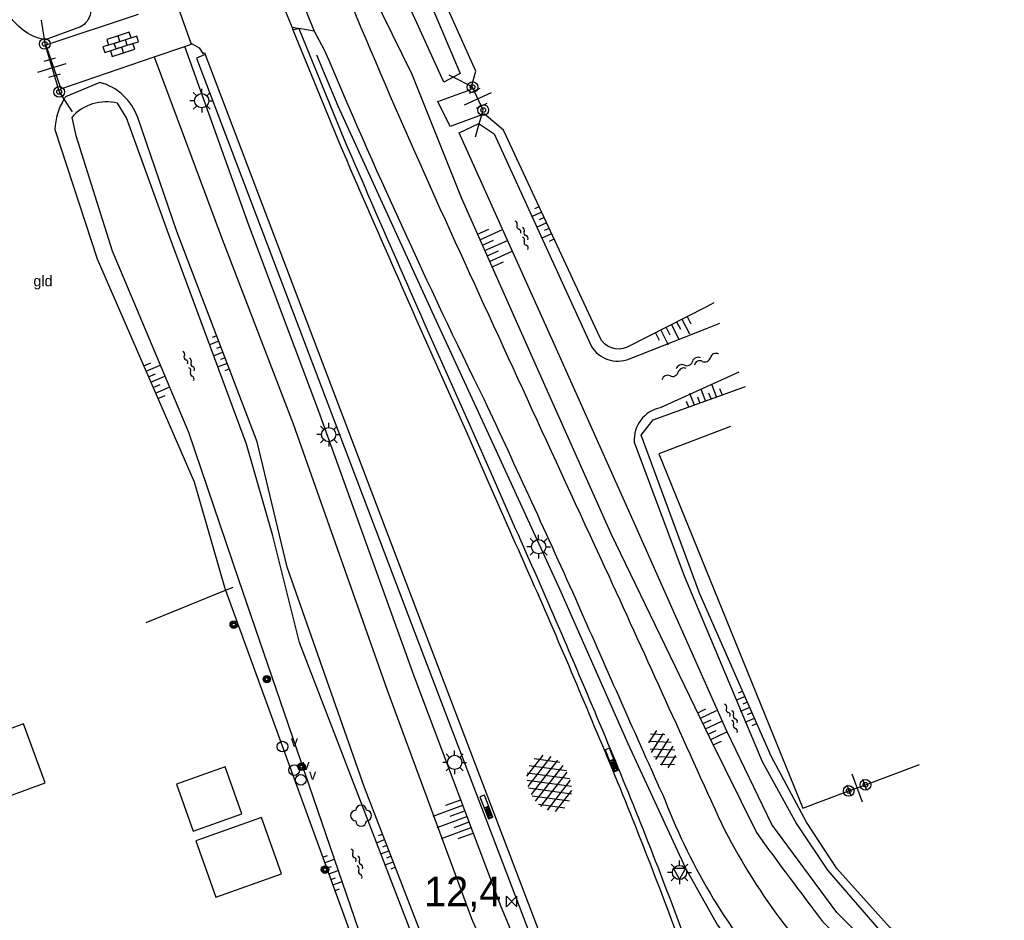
# Model space of a CAD drawing. Header units: metres. Extents: x 121538 to 126242, y 445257 to 454505.
# Tile 8 of 83: x 125785 to 125868, y 446498 to 446574. Entities that reach past the tile are written whole.
import ezdxf

# ---------------------------------------------------------------- set-up
doc = ezdxf.new("R2010")
doc.units = ezdxf.units.M
for name, color, linetype in [('B01_D', 8, 'Continuous'), ('SYMBD01', 8, 'Continuous'), ('SYMBD02', 8, 'Continuous'), ('SYMBD04', 8, 'Continuous'), ('SYMBD05', 8, 'Continuous'), ('TEK-D05', 8, 'Continuous'), ('TER-D03S', 8, 'Continuous'), ('TER-T02', 8, 'RASTER'), ('TER-T03', 8, 'Continuous'), ('TER-T04', 8, 'HAAG'), ('TER-T09', 8, 'Continuous'), ('TER-T32', 8, 'RASTER'), ('TOPOT21', 8, 'Continuous'), ('TOPOT22', 8, 'Continuous'), ('TOPOT26', 8, 'Continuous'), ('TOPOT30', 8, 'Continuous'), ('TOPOT31', 8, 'Continuous'), ('TOPOT50', 8, 'Continuous'), ('WAT-T00', 8, 'Continuous'), ('WEG-T01', 8, 'Continuous')]:
    doc.layers.add(name, color=color, linetype=linetype)
doc.styles.add('ISO', font='provutr.shx')
doc.styles.add('rtw_iso', font='iso-rtw.shx')
doc.linetypes.add('HAAG', pattern='A,0.25,-0.25,[151,BLOK.SHX,S=0.25,R=0,X=0,Y=0],-0.25,0.25', length=1)
doc.linetypes.add('RASTER', pattern='A,0.25,-0.25,[150,BLOK.SHX,S=0.25,R=0,X=0,Y=0],-0.25,0.25', length=1)

# ---------------------------------------------------------------- blocks, each defined once
blk = doc.blocks.new('struik')
at = {"linetype": 'Continuous'}
for centre, start, end in [((-2.961454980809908e-05, 0.4418508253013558), 1.023282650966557, 178.9632001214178), ((-0.4415146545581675, -5.391894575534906e-05), 91.09124307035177, 268.9013270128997), ((0.4370280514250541, -5.391894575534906e-05), 271.6624957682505, 88.34480337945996), ((-2.961454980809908e-05, -0.4463869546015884), 180.4729436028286, 359.5406412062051)]:
    blk.add_arc(centre, 0.4501313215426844, start, end, dxfattribs=at)
blk = doc.blocks.new('asfalt-xl')
at = {"linetype": 'Continuous'}
for p, q in [((1.009462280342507, 2.034059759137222), (-1.739499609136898, 0.433724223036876)), ((1.009462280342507, 2.034059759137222), (-1.739499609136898, 0.433724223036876)), ((0.4129806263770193, 2.410007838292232), (-1.51377442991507, 1.288328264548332)), ((0.4129806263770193, 2.410007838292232), (-1.51377442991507, 1.288328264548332)), ((1.749758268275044, 0.4385486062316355), (-1.017087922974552, 2.022736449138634)), ((1.749758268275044, 0.4385486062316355), (-1.017087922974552, 2.022736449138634)), ((1.520261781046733, 1.290145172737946), (-0.4262594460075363, 2.404646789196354)), ((1.520261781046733, 1.290145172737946), (-0.4262594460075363, 2.404646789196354)), ((1.395544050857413, 1.535624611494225), (-1.752273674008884, -0.2969070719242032)), ((1.395544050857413, 1.535624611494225), (-1.752273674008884, -0.2969070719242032)), ((1.648679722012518, -0.9439696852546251), (-1.63821030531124, 0.9379753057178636)), ((1.648679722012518, -0.9439696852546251), (-1.63821030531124, 0.9379753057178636)), ((1.641686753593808, 0.9557237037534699), (-1.630249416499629, -0.9490653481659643)), ((1.641686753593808, 0.9557237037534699), (-1.630249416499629, -0.9490653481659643)), ((1.766768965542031, -0.2913869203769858), (-1.397833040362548, 1.520540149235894)), ((1.766768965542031, -0.2913869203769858), (-1.397833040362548, 1.520540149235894)), ((1.406557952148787, -1.525536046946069), (-1.754752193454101, 0.2845067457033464)), ((1.406557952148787, -1.525536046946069), (-1.754752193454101, 0.2845067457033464)), ((1.764573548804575, 0.3040682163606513), (-1.385078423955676, -1.529532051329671)), ((1.764573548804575, 0.3040682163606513), (-1.385078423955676, -1.529532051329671)), ((1.023688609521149, -2.026515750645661), (-1.735665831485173, -0.4466178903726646)), ((1.023688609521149, -2.026515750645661), (-1.735665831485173, -0.4466178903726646)), ((1.752955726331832, -0.4258912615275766), (-1.000181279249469, -2.028655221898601)), ((1.752955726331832, -0.4258912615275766), (-1.000181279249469, -2.028655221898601)), ((0.4088998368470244, -2.412705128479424), (-1.490776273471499, -1.325024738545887)), ((0.4088998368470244, -2.412705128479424), (-1.490776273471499, -1.325024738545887)), ((1.529626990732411, -1.279099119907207), (-0.4059773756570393, -2.405929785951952)), ((1.529626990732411, -1.279099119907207), (-0.4059773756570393, -2.405929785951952))]:
    blk.add_line(p, q, dxfattribs=at)
blk = doc.blocks.new('DRHEK')
at = {"linetype": 'Continuous'}
for p, q in [((1.25, 0), (-1.25, 0)), ((-0.5, 0.7000000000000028), (0.5, 0.7000000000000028)), ((-0.5, -0.7000000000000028), (0.5, -0.7000000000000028))]:
    blk.add_line(p, q, dxfattribs=at)
blk = doc.blocks.new('asfalt-l')
for p, q in [((-0.9297791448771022, 0.184879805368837), (0.7041760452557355, 1.128244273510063)), ((-0.7591759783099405, 1.005065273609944), (0.3033435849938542, 1.61851127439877)), ((-0.704176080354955, 1.12824420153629), (0.9297791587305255, 0.1848795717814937)), ((-0.3033433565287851, 1.618511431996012), (0.7591756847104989, 1.005065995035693)), ((-0.8925070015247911, 0.5152892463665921), (0.8925070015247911, -0.5152892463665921)), ((-0.8925070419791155, -0.5152890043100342), (0.8925070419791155, 0.5152890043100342)), ((-0.9297791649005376, -0.1848794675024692), (0.7041762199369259, -1.128243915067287)), ((-0.7041760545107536, -1.128244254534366), (0.9297791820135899, -0.1848791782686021)), ((-0.7591760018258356, -1.005065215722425), (0.3033436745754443, -1.618511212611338)), ((-0.3033433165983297, -1.618511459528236), (0.7591759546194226, -1.005065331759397))]:
    blk.add_line(p, q)
blk = doc.blocks.new('talud')
for p, q in [((6.661338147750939e-16, 0.75), (0.5000000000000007, 0.7499999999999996)), ((4.440892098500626e-16, 0.5), (1, 0.4999999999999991)), ((2.220446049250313e-16, 0.25), (0.5000000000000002, 0.2499999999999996)), ((0, 0), (1, -8.881784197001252e-16)), ((-2.220446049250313e-16, -0.25), (0.4999999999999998, -0.2500000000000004)), ((-4.440892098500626e-16, -0.5), (0.9999999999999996, -0.5000000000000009)), ((-6.661338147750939e-16, -0.75), (0.4999999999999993, -0.7500000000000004))]:
    blk.add_line(p, q)
blk = doc.blocks.new('water-l')
at = {"linetype": 'Continuous'}
for centre, start, end in [((-0.4655673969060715, 2.222705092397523), 309.7446390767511, 50.25536092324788), ((0.1580823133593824, 1.472705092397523), 129.7446390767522, 230.255360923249), ((-0.4655673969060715, 0.7227050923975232), 309.7446390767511, 50.25536092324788), ((-0.1359410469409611, 0.7500000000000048), 309.7446390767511, 50.25536092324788), ((0.4877086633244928, 4.773959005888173e-15), 129.7446390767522, 230.255360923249), ((-0.4655673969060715, -0.7583446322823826), 309.7446390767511, 50.25536092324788), ((-0.1359410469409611, -0.7499999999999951), 309.7446390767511, 50.25536092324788), ((0.1580823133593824, -1.508344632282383), 129.7446390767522, 230.255360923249), ((-0.4655673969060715, -2.258344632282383), 309.7446390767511, 50.25536092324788)]:
    blk.add_arc(centre, 0.4877086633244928, start, end, dxfattribs=at)
blk = doc.blocks.new('water-m')
at = {"linetype": 'Continuous'}
for centre, start, end in [((-0.01040913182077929, 0.7474348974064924), 129.7446390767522, 230.255360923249), ((-0.3222339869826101, 1.122434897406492), 309.7446390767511, 50.25536092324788), ((-0.3222339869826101, 0.3724348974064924), 309.7446390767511, 50.25536092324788), ((0.3153431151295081, 0.005530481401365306), 129.7446390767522, 230.255360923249), ((0.003518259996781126, 0.3805304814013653), 309.7446390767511, 50.25536092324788), ((-0.01040913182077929, -0.7430899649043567), 129.7446390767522, 230.255360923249), ((-0.3222339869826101, -0.3680899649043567), 309.7446390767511, 50.25536092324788), ((0.003518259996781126, -0.3694695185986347), 309.7446390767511, 50.25536092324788), ((-0.3222339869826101, -1.118089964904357), 309.7446390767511, 50.25536092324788)]:
    blk.add_arc(centre, 0.2438543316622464, start, end, dxfattribs=at)
blk = doc.blocks.new('paal')
for radius in [0.4499999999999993, 0.2]:
    blk.add_circle((0, 0), radius)
blk = doc.blocks.new('lichtmast')
for p, q in [((0, 0.5998500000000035), (0, 0.9997499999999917)), ((-0.5998500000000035, 0), (-0.9997499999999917, 0)), ((-0.7069300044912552, 0.7069300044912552), (-0.4241580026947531, 0.4241580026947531)), ((0.4241580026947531, 0.4241580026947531), (0.7069300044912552, 0.7069300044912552)), ((0.5998500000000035, 0), (0.9997499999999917, 0)), ((-0.4241580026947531, -0.4241580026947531), (-0.7069300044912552, -0.7069300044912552)), ((0, -0.5998500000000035), (0, -0.9997499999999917)), ((0.4241580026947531, -0.4241580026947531), (0.7069300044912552, -0.7069300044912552))]:
    blk.add_line(p, q)
blk.add_circle((0, 0), 0.5998499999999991)
blk = doc.blocks.new('kilometerpaal')
for p, q in [((-0.4419417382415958, 0.4419417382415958), (0.4419417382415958, -0.4419417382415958)), ((-0.4419417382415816, -0.4419417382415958), (-0.4419417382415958, 0.4419417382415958)), ((0.4419417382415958, 0.4419417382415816), (-0.4419417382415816, -0.4419417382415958)), ((0.4419417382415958, -0.4419417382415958), (0.4419417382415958, 0.4419417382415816))]:
    blk.add_line(p, q)
at = {"style": 'rtw_iso'}
blk.add_attdef('KILOMETERPAAL', (0.5914120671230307, 0.8682056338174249), '', height=2.5, dxfattribs=at)
blk = doc.blocks.new('BOOM')
for radius in [0.315, 0.225, 0.135]:
    blk.add_circle((0, 0), radius)
blk = doc.blocks.new('verkeersbord')
for p, q in [((0.5024674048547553, 0.3224406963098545), (-0.5036675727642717, 0.3224406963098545)), ((-0.5036675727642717, 0.3224406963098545), (-0.0006000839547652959, -0.5998496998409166)), ((-0.0006000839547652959, -0.5998496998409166), (0.5024674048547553, 0.3224406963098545))]:
    blk.add_line(p, q)
blk = doc.blocks.new('verklikker')
blk.add_circle((0, 0), 0.45)
at = {"style": 'ISO'}
blk.add_attdef('VERKLIKKER', (0.6999999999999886, 0), '', height=0.9, dxfattribs=at)
blk = doc.blocks.new('klinkers-l')
at = {"linetype": 'Continuous'}
for p, q in [((-0.2500000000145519, 0.9999999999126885), (-0.7500000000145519, 0.9999999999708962)), ((-0.7500000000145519, 0.9999999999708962), (-0.7500000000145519, 2.91038304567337e-11)), ((0.2499999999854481, 1.499999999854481), (-0.2500000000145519, 1.499999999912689)), ((-0.2500000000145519, 1.499999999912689), (-0.2500000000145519, 0.5000000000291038)), ((0.2499999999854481, 0.4999999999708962), (0.2499999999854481, 1.499999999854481)), ((0.7500000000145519, 0.9999999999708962), (0.2499999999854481, 0.9999999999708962)), ((0.7499999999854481, -2.91038304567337e-11), (0.7500000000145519, 0.9999999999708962)), ((-0.2499999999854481, -2.91038304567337e-11), (-0.7500000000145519, 2.91038304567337e-11)), ((-0.7500000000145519, 2.91038304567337e-11), (-0.7500000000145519, -1.000000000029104)), ((0.2499999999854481, 0.4999999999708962), (-0.2500000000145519, 0.4999999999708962)), ((-0.2500000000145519, 0.4999999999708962), (-0.2499999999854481, -0.4999999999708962)), ((0.2500000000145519, -0.4999999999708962), (0.2499999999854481, 0.4999999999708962)), ((-0.2499999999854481, -0.5000000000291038), (-0.2499999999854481, -2.91038304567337e-11)), ((0.2500000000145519, -0.5000000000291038), (-0.2499999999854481, -0.5000000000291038)), ((-0.2499999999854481, -0.5000000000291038), (-0.2500000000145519, -1.499999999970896)), ((0.7499999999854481, -2.91038304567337e-11), (0.2499999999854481, -2.91038304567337e-11)), ((0.2499999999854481, -2.91038304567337e-11), (0.2500000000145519, -0.5000000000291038)), ((0.2499999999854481, -1.499999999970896), (0.2500000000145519, -0.5000000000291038)), ((0.7499999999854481, -1.000000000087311), (0.7499999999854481, -2.91038304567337e-11)), ((-0.7500000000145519, -1.000000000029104), (-0.2499999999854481, -1.000000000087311)), ((-0.2500000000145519, -1.499999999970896), (0.2499999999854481, -1.499999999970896)), ((0.2500000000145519, -1.000000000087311), (0.7499999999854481, -1.000000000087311))]:
    blk.add_line(p, q, dxfattribs=at)
blk = doc.blocks.new('bermverhardingblok-s')
at = {"linetype": 'Continuous'}
for p, q in [((-0.2000000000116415, 0.9999999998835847), (-0.2000000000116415, -0.9999999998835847)), ((-0.2000000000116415, 0.9999999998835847), (0.2000000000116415, 0.9999999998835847)), ((0.2000000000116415, 0.9999999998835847), (-0.2000000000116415, 0.9999999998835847)), ((0.2000000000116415, -0.9999999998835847), (0.2000000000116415, 0.9999999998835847)), ((0.2000000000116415, 0), (-0.2000000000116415, 0)), ((-0.2000000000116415, -0.9999999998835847), (0.2000000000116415, -0.9999999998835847))]:
    blk.add_line(p, q, dxfattribs=at)
for points in [[(0.1000000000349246, 0.1000000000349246), (0.1000000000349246, 0.8999999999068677), (-0.1000000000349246, 0.8999999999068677), (-0.1000000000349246, 0.1000000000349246)], [(1.164153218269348e-10, 0.2000000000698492), (5.820766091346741e-11, 0.7999999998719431), (0, 0.7999999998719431), (-5.820766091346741e-11, 0.2000000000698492)]]:
    blk.add_lwpolyline(points, close=True, dxfattribs=at)

msp = doc.modelspace()

# ---------------------------------------------------------------- linework, layer by layer
at = {"layer": 'B01_D'}
for points in [[(125787.042, 446509.696), (125785.223, 446514.65), (125778.617, 446512.224), (125780.437, 446507.27), (125787.042, 446509.696)], [(125803.609, 446507.079), (125802.201, 446511.037), (125798.097, 446509.577), (125799.505, 446505.619), (125803.609, 446507.079)], [(125806.946, 446502.009), (125805.259, 446506.759), (125799.728, 446504.793), (125801.415, 446500.043), (125806.946, 446502.009)]]:
    msp.add_lwpolyline(points, dxfattribs=at)
at = {"layer": 'TER-T02', "flags": 128}
for points in [[(125786.71, 446573.966), (125786.9480342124, 446572.3341159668)], [(125786.9480342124, 446572.3341159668), (125787.001, 446571.971)], [(125821.411763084, 446569.1631747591), (125821.081, 446569.3320000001)], [(125822.9593645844, 446568.3732613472), (125821.411763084, 446569.1631747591)], [(125823.8368781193, 446566.0022069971), (125823.949, 446566.391), (125823.05, 446568.327), (125822.9593645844, 446568.3732613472)], [(125788.214, 446567.924), (125788.6199620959, 446567.3080320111)], [(125788.6199620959, 446567.3080320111), (125789.312, 446566.258)], [(125823.616601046, 446565.2383758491), (125823.8368781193, 446566.0022069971)], [(125823.301, 446564.144), (125823.616601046, 446565.2383758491)], [(125844.78, 446539.718), (125838.736, 446537.409), (125850.882, 446507.561), (125854.743, 446509)], [(125856.151, 446509.518), (125860.7124872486, 446511.2159222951)]]:
    msp.add_lwpolyline(points, dxfattribs=at)
at = {"layer": 'TER-T03'}
msp.add_lwpolyline([(125787.001, 446571.971), (125788.214, 446567.924)], dxfattribs=at)
at = {"layer": 'TER-T03', "flags": 128}
msp.add_lwpolyline([(125854.743, 446509), (125856.151, 446509.518)], dxfattribs=at)
at = {"layer": 'TER-T04', "flags": 128}
msp.add_lwpolyline([(125809.909, 446571.045), (125811.708, 446566.76), (125819.6059502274, 446549.4124265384), (125824.3531536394, 446539.1260808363), (125830.371, 446526.024), (125836.1258437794, 446512.9877323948), (125840.997, 446502.48), (125843.6825260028, 446497.6767197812), (125848.94, 446490.875), (125853.849, 446485.885), (125862.6424858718, 446478.1073738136), (125865.066, 446475.214)], dxfattribs=at)
at = {"layer": 'TER-T09'}
for points in [[(125786.9480342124, 446572.3341159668, -0.2170849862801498), (125783.916, 446574.565), (125780.792, 446583.838), (125778.929, 446589.3529999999), (125771.287, 446610.377), (125765.699, 446624.453), (125756.205, 446650.504), (125747.458, 446674.449), (125740.59, 446693.062), (125733.568, 446711.53), (125727.247, 446728.624), (125718.781, 446750.665), (125713.218, 446766.263), (125704.612, 446787.914), (125700.2643018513, 446799.6726060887, 0.5318549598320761), (125695.925341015, 446801.2206277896), (125672.552, 446792.054)], [(125775.711, 446615.634), (125783.094, 446592.795), (125784.7808138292, 446588.632187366), (125786.315, 446584.752), (125789.261, 446578.862), (125790.541, 446575.97, -0.4589640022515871), (125790.007, 446573.4), (125787.039, 446572.316, -0.005108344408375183), (125786.9480342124, 446572.3341159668)], [(125812.078, 446581.33), (125817.925, 446569.422), (125822.094, 446559.028), (125828.175, 446545.309), (125834.711, 446530.7070000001), (125842.985, 446513.571), (125846.9591486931, 446505.4907861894, 0.004969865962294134), (125852.5398985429, 446497.9862925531), (125857.497, 446493.094), (125862.5305564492, 446489.2410201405, 0.2152030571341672), (125869.3534038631, 446487.4150132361), (125880.066, 446489.967), (125881.7461966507, 446491.0769210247, 0.7981537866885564), (125880.8195711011, 446494.2337647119), (125873.1449034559, 446492.1365267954, -0.2639406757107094), (125863.6351713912, 446493.4755713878), (125858.241, 446497.461), (125853.756, 446502.475), (125851.187, 446506.36), (125848.206, 446511.937), (125842.182, 446525.66), (125837.244, 446539.003), (125838.263, 446540.287), (125846.044, 446543.089)], [(125827.245, 446474.365), (125825.621, 446478.96), (125819.132, 446495.863), (125813.954, 446509.277), (125807.415, 446527.871), (125804.903, 446538.438), (125798.14, 446556.156), (125794.84, 446565.756, 0.2482563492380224), (125791.655, 446568.718), (125788.747, 446567.512, 0.01082686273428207), (125788.6199620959, 446567.3080320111)], [(125788.6199620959, 446567.3080320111, 0.1214105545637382), (125787.851, 446564.766), (125791.4170000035, 446553.8519999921), (125799.593, 446535.065), (125802.194, 446525.994), (125802.2196103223, 446525.9236861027)], [(125843.367, 446550.131), (125842.7510839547, 446549.8161584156), (125836.0790241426, 446546.4055606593, -0.4131302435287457), (125833.7662911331, 446547.2451331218), (125825.643, 446564.693), (125824.019, 446566.07), (125823.8368781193, 446566.0022069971)]]:
    msp.add_lwpolyline(points, format="xyb", dxfattribs=at)
for points in [[(125822.9593645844, 446568.3732613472), (125823.311, 446569.664), (125817.137, 446583.466), (125811.192830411, 446599.0536157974), (125810.941, 446599.714), (125803.818, 446618.379), (125797.94, 446633.959), (125790.267, 446653.737), (125782.976, 446673.783), (125776.46, 446690.441), (125768.691, 446710.965), (125762.344, 446726.919), (125757.162, 446740.786), (125748.921, 446761.3), (125744.591, 446772.435), (125743.8032959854, 446772.3596200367)], [(125823.8368781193, 446566.0022069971), (125821.166, 446565.008), (125820.114, 446567.124), (125822.895, 446568.137), (125822.9593645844, 446568.3732613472)], [(125802.2196103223, 446525.9236861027), (125813.099, 446496.054), (125815.191, 446489.872), (125820.699, 446477.344), (125809, 446473.379), (125808.9001148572, 446473.6085236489)]]:
    msp.add_lwpolyline(points, dxfattribs=at)
at = {"layer": 'TER-T32', "flags": 128}
for points in [[(125795.5521907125, 446523.2061248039), (125802.2196103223, 446525.9236861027)], [(125802.2196103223, 446525.9236861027), (125802.873, 446526.19)]]:
    msp.add_lwpolyline(points, dxfattribs=at)
at = {"layer": 'TOPOT50'}
for points in [[(125827.776, 446471.016), (125835.923, 446472.485), (125833.218, 446480.637), (125825.468, 446499.219), (125818.127, 446518.687), (125810.082, 446540.977), (125804.193, 446556.694), (125798.8117727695, 446571.7580749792)], [(125796.2111671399, 446570.8708389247), (125801.957, 446555.524), (125807.924, 446539.939), (125815.823, 446517.579), (125822.956, 446498.253), (125828.791, 446484.7879999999), (125830.279, 446478.298), (125827.245, 446474.365)]]:
    msp.add_lwpolyline(points, dxfattribs=at)
at = {"layer": 'WAT-T00'}
msp.add_lwpolyline([(125816.253, 446583.068), (125821.997, 446569.484), (125821.411763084, 446569.1631747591), (125820.638, 446568.739), (125814.479, 446582.2879999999)], dxfattribs=at)
for points in [[(125806.1271521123, 446472.5199458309), (125807.721, 446469.47), (125817.821, 446472.22), (125825.623, 446474.23), (125825.878, 446475.481), (125818.026, 446496.701), (125808.478, 446521.508), (125806.228, 446530.498), (125804.014, 446538.232), (125797.488, 446555.813), (125793.884, 446565.742), (125793.132, 446566.963, 0.2811377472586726), (125789.2709999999, 446565.7700000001), (125789.611, 446564.24), (125792.695, 446554.536), (125799.113, 446539.238), (125803.335, 446526.819), (125813.47, 446497.202), (125816.35, 446489.469), (125821.916, 446476.504), (125808.428, 446472.525), (125808.1045391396, 446473.2962056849)], [(125869.249, 446488.819, -0.2136695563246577), (125862.728, 446490.491), (125859.401, 446493.13), (125853.745, 446498.752), (125848.27, 446506.16), (125844.476, 446514.029), (125836.796, 446531.286), (125830.114, 446546.235), (125821.911, 446564.464), (125823.581, 446565.262), (125823.616601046, 446565.2383758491)], [(125823.616601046, 446565.2383758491), (125824.877, 446564.402), (125833.0356878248, 446546.5324075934, 0.3782126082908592), (125836.2656014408, 446545.4284185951), (125842.7480082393, 446547.9819136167), (125843.883, 446548.429)], [(125845.495, 446544.305), (125838.8697857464, 446541.2897174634, 0.3788760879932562), (125836.6744255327, 446538.4055985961), (125840.874, 446527.124), (125847.461, 446511.486), (125850.341, 446506.229), (125852.967, 446502.321), (125858.01, 446496.467), (125863.269, 446492.227, 0.1868468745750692), (125869.038, 446490.607)]]:
    msp.add_lwpolyline(points, format="xyb", dxfattribs=at)
at = {"layer": 'WEG-T01'}
for points in [[(125736.676, 446774.281), (125737.407, 446772.453), (125752.014, 446734.041), (125766.523, 446695.805), (125780.742, 446658.104), (125797.181, 446615.279, 0.002846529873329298), (125808.558, 446585.888, 0.01435019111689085), (125821.594, 446555.271, 0.001475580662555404), (125834.554, 446527.066, -0.0004800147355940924), (125844.042, 446506.199, 0.08603441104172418), (125855.15, 446491.227, 0.01041038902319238), (125863.427, 446484.02)], [(125807.916, 446573.162), (125811.747, 446563.761, 0.001622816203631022), (125818.902, 446547.353), (125822.557, 446539.177), (125824.373, 446535.05), (125826.189, 446530.922, -0.003306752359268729), (125829.834, 446522.631, -0.002714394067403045), (125833.308, 446514.437, -0.01124200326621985), (125839.983, 446497.663), (125843.202, 446489.271), (125847.58, 446478.037)], [(125808.4176019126, 446573.2560354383), (125812.2080483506, 446563.9545509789, 0.001622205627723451), (125819.3590706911, 446547.5557031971), (125823.0140627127, 446539.3797210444), (125824.8306526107, 446535.2513804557), (125826.6460293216, 446531.1247972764, -0.003306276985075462), (125830.2931551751, 446522.8289308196, -0.00271405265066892), (125833.76884549, 446514.6309675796, -0.01123956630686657), (125840.4507321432, 446497.8397283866), (125843.6683571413, 446489.4513130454), (125848.0343370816, 446478.2481566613), (125847.58, 446478.037)], [(125809.694, 446573.051), (125810.529, 446571.537, 0.01409617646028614), (125823.988, 446542.039, -0.004620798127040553), (125831.953, 446524.684, 0.002490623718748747), (125839.272, 446508.204, 0.08895189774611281), (125848.853, 446492.429, 0.03668686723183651), (125859.674, 446481.812, -0.1001837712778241), (125865.147, 446476.052, -0.1285349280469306), (125865.722, 446474.383)]]:
    msp.add_lwpolyline(points, format="xyb", dxfattribs=at)
for points in [[(125805.84, 446582.691), (125809.694, 446573.051)], [(125804.7684395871, 446580.7885616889), (125807.8388195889, 446573.3490086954)], [(125798.2410425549, 446575.5810339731), (125798.254, 446575.052), (125799.323, 446572.02), (125799.4201594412, 446571.9656353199)], [(125794.8693219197, 446574.4575243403), (125787.092, 446571.866), (125788.365, 446568.194), (125796.2111671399, 446570.8708389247)], [(125808.3236333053, 446573.2711301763), (125807.8388195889, 446573.3490086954)], [(125807.8388195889, 446573.3490086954), (125807.916, 446573.162)], [(125807.916, 446573.162), (125808.3236333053, 446573.2711301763)], [(125808.3236333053, 446573.2711301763), (125808.4176019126, 446573.2560354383)], [(125809.694, 446573.051), (125808.4176019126, 446573.2560354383)], [(125796.2111671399, 446570.8708389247), (125798.8117727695, 446571.7580749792)], [(125798.8117727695, 446571.7580749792), (125799.4201594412, 446571.9656353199)], [(125799.4201594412, 446571.9656353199), (125800.02, 446571.63), (125800.317, 446571.159), (125800.476, 446571.225), (125800.53, 446571.079)], [(125800.53, 446571.079), (125799.7898057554, 446570.7747304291), (125818.1902963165, 446522.3295014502), (125835.769, 446476.256), (125836.957, 446473.259), (125837.4478091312, 446473.4483728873)], [(125800.53, 446571.079), (125818.938, 446522.614), (125837.649, 446473.526)]]:
    msp.add_lwpolyline(points, dxfattribs=at)

# ---------------------------------------------------------------- block references
at = {"layer": 'SYMBD01'}
for name, p, rotation in [('asfalt-l', (125839.0484419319, 446512.5123948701), 27.67818703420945), ('asfalt-xl', (125829.5189410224, 446509.6484418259), 202.2358826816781)]:
    msp.add_blockref(name, p, dxfattribs=dict(at, rotation=rotation))
at = {"layer": 'SYMBD02'}
for name, p, rotation in [('klinkers-l', (125793.4056852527, 446571.9338957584), 287.9414161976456), ('bermverhardingblok-s', (125834.7722423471, 446511.609503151), 201.6942765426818), ('bermverhardingblok-s', (125824.2177503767, 446507.6426552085), 201.2926131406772)]:
    msp.add_blockref(name, p, dxfattribs=dict(at, rotation=rotation))
at = {"layer": 'SYMBD04', "yscale": 2}
for p, xscale, zscale, rotation in [((125829.2823985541, 446556.8756633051), 0.8813404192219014, 0.8813404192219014, 204.5414777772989), ((125824.0781807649, 446554.5516020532), 2.091376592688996, 2.091376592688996, 24.22761462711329), ((125839.7999357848, 446548.3033151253), 1.382650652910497, 1.382650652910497, 296.8333567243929), ((125842.6713893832, 446541.8793232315), 1.043171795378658, 1.043171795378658, 110.5516638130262), ((125846.3997665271, 446516.0341224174), 0.856491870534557, 0.856491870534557, 202.8416797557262), ((125842.6811023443, 446514.2287757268), 1.515359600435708, 1.515359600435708, 25.7408138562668), ((125822.5471181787, 446506.8274356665), 2.667005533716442, 2.667005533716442, 200.2585123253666), ((125815.9660529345, 446503.9357880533), 0.7268774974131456, 0.7268774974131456, 201.0512843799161)]:
    msp.add_blockref('talud', p, dxfattribs=dict(at, xscale=xscale, zscale=zscale, rotation=rotation))
at = {"layer": 'SYMBD04', "linetype": 'Continuous', "yscale": 2}
for p, xscale, zscale, rotation in [((125802.0265001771, 446545.9739786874), 0.8309317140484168, 0.8309317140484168, 200.8919667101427), ((125795.9421017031, 446543.454117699), 1.293042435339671, 1.293042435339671, 23.51841277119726), ((125810.928451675, 446502.0133046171), 0.8470578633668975, 0.8470578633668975, 20.01306328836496)]:
    msp.add_blockref('talud', p, dxfattribs=dict(at, xscale=xscale, zscale=zscale, rotation=rotation))
at = {"layer": 'SYMBD05', "linetype": 'Continuous'}
for p, rotation in [((125827.3314352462, 446555.9105280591), 24.2830757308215), ((125799.2470623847, 446544.8794537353), 20.49745690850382), ((125813.4292125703, 446502.9115558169), 19.64994072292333)]:
    msp.add_blockref('water-m', p, dxfattribs=dict(at, rotation=rotation))
at = {"layer": 'SYMBD05'}
for name, p, rotation in [('water-l', (125841.3110452, 446544.8852590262), 114.2173085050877), ('water-m', (125844.9670039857, 446515.1819254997), 24.01972964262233)]:
    msp.add_blockref(name, p, dxfattribs=dict(at, rotation=rotation))
at = {"layer": 'TER-D03S', "linetype": 'Continuous', "rotation": 196.6849556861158}
msp.add_blockref('DRHEK', (125787.6075000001, 446569.9475000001), dxfattribs=at)
at = {"layer": 'TER-D03S'}
for p, rotation in [((125823.4995, 446567.3590000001), 204.9082468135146), ((125855.447, 446509.2589999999), 110.1984541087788)]:
    msp.add_blockref('DRHEK', p, dxfattribs=dict(at, rotation=rotation))
at = {"layer": 'TOPOT21'}
for p in [(125800.226, 446567.178), (125810.932, 446539.037), (125828.616, 446529.586), (125821.539, 446511.409), (125840.483, 446502.129)]:
    msp.add_blockref('lichtmast', p, dxfattribs=at)
at = {"layer": 'TOPOT22'}
for p in [(125787.001, 446571.971), (125788.214, 446567.924), (125823.0499999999, 446568.327), (125823.9489999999, 446566.391), (125854.743, 446509), (125856.151, 446509.518)]:
    msp.add_blockref('paal', p, dxfattribs=at)
at = {"layer": 'TOPOT26'}
for name, p in [('BOOM', (125802.927, 446523.021)), ('BOOM', (125805.71, 446518.425)), ('BOOM', (125808.644, 446511.044)), ('struik', (125813.655, 446506.923)), ('BOOM', (125810.613, 446502.374))]:
    msp.add_blockref(name, p, dxfattribs=at)
at = {"layer": 'TOPOT30'}
ref = msp.add_blockref('kilometerpaal', (125826.345, 446499.676), dxfattribs=at)
ref.add_attrib('KILOMETERPAAL', '12,4', (125818.9653290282, 446499.2743405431), dxfattribs={"height": 2.5, "style": 'rtw_iso'})
msp.add_blockref('verkeersbord', (125840.4830000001, 446502.129), dxfattribs=at)
at = {"layer": 'TOPOT31'}
ref = msp.add_blockref('verklikker', (125807.034, 446512.738), dxfattribs=at)
ref.add_attrib('VERKLIKKER', 'v', (125807.734, 446512.738), dxfattribs={"height": 0.9, "style": 'ISO'})
ref = msp.add_blockref('verklikker', (125808.012, 446510.759), dxfattribs=at)
ref.add_attrib('VERKLIKKER', 'v', (125808.712, 446510.759), dxfattribs={"height": 0.9, "style": 'ISO'})
ref = msp.add_blockref('verklikker', (125808.574, 446509.942), dxfattribs=at)
ref.add_attrib('VERKLIKKER', 'v', (125809.274, 446509.942), dxfattribs={"height": 0.9, "style": 'ISO'})

# ---------------------------------------------------------------- texts
at = {"layer": 'TEK-D05', "style": 'ISO'}
msp.add_text('gld', height=0.9, dxfattribs=at).set_placement((125786.0505574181, 446551.5411414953))

doc.saveas('drawing.dxf')
